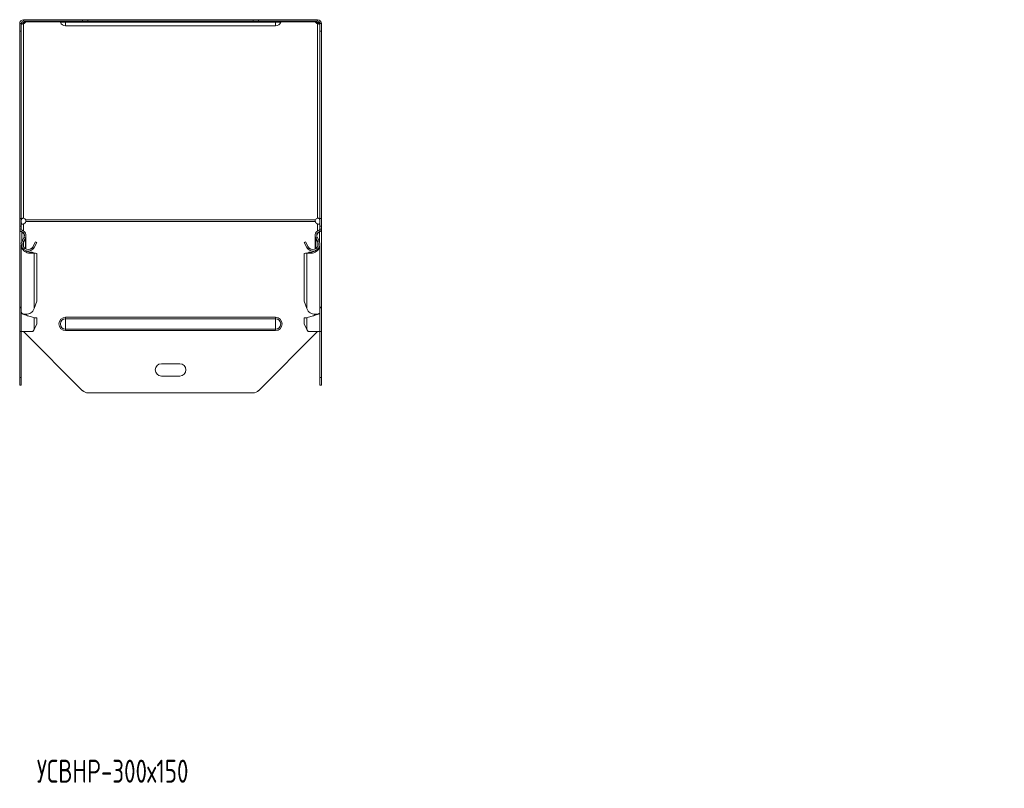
# Model space of a CAD drawing. Header units: millimetres. Extents: x -130 to 765, y -4760 to 292.
# Tile 9 of 13: x -128 to 515, y -1515 to -1013. Entities that reach past the tile are written whole.
import ezdxf

# ---------------------------------------------------------------- set-up
doc = ezdxf.new("R2010")
doc.units = ezdxf.units.MM
doc.styles.add('SLDTEXTSTYLE0', font='TXT', dxfattribs={"width": 0.7, "bigfont": 'bigfont'})

msp = doc.modelspace()

# ---------------------------------------------------------------- linework, layer by layer
at = {"color": 7, "linetype": 'Continuous', "lineweight": 15}
for p, q in [((-125.37, -1013.45), (-125.37, -1014.45)), ((-86.83, -1013.45), (-125.37, -1013.45)), ((-86.83, -1014.45), (-125.37, -1014.45)), ((-125.37, -1015.99), (-125.37, -1015.28)), ((-123.87, -1014.88), (-123.87, -1014.45)), ((-86.83, -1013.45), (-83.3, -1013.45)), ((-83.3, -1014.45), (-86.83, -1014.45)), ((24.56, -1013.45), (-83.3, -1013.45)), ((24.56, -1014.45), (-83.3, -1014.45)), ((24.56, -1013.45), (28.1, -1013.45)), ((28.1, -1014.45), (24.56, -1014.45)), ((66.63, -1013.45), (28.1, -1013.45)), ((66.63, -1014.45), (28.1, -1014.45)), ((65.14, -1014.88), (65.14, -1014.45)), ((66.63, -1013.45), (66.63, -1014.45)), ((66.63, -1015.99), (66.63, -1015.28)), ((-127.87, -1015.95), (-126.87, -1015.95)), ((-127.87, -1020.95), (-127.87, -1015.95)), ((-127.87, -1143.1), (-127.87, -1020.95)), ((-126.87, -1015.95), (-126.87, -1020.95)), ((-126.87, -1143.1), (-126.87, -1020.95)), ((-97.87, -1017.45), (39.13, -1017.45)), ((68.13, -1015.95), (69.13, -1015.95)), ((68.13, -1020.95), (68.13, -1015.95)), ((68.13, -1143.1), (68.13, -1020.95)), ((69.13, -1015.95), (69.13, -1020.95)), ((69.13, -1143.1), (69.13, -1020.95)), ((-127.87, -1148.1), (-127.87, -1143.1)), ((-126.87, -1143.1), (-126.87, -1148.1)), ((68.13, -1148.1), (68.13, -1143.1)), ((69.13, -1143.1), (69.13, -1148.1)), ((-126.87, -1148.1), (-127.87, -1148.1)), ((-127.87, -1150.1), (-127.87, -1148.1)), ((-127.87, -1150.1), (-127.87, -1150.29)), ((-127.87, -1200.61), (-127.87, -1150.29)), ((-126.87, -1150.1), (-126.87, -1148.1)), ((69.13, -1148.1), (68.13, -1148.1)), ((68.13, -1150.1), (68.13, -1148.1)), ((69.13, -1150.1), (69.13, -1148.1)), ((69.13, -1150.1), (69.13, -1150.29)), ((69.13, -1200.61), (69.13, -1150.29)), ((-126.56, -1152), (-126.49, -1151.82)), ((-125.05, -1155.41), (-126.33, -1157.79)), ((-124.17, -1155.88), (-125.45, -1158.26)), ((-125.45, -1158.91), (-124.17, -1156.44)), ((-124.42, -1156.35), (-124.17, -1156.44)), ((-123.75, -1163.15), (-123.75, -1154.83)), ((65.02, -1154.83), (65.02, -1163.15)), ((65.44, -1155.88), (66.71, -1158.26)), ((65.44, -1156.44), (65.68, -1156.35)), ((66.71, -1158.91), (65.44, -1156.44)), ((66.32, -1155.41), (67.6, -1157.79)), ((-126.87, -1160.67), (-126.87, -1204.13)), ((-119.95, -1162.49), (-119.26, -1163.22)), ((-117.5, -1158.33), (-119.26, -1161.59)), ((-119.26, -1161.59), (-118.37, -1162.06)), ((-116.62, -1158.8), (-118.37, -1162.06)), ((-117.5, -1158.33), (-116.62, -1158.8)), ((57.89, -1158.8), (58.77, -1158.33)), ((59.64, -1162.06), (57.89, -1158.8)), ((60.52, -1161.59), (58.77, -1158.33)), ((60.52, -1161.59), (59.64, -1162.06)), ((61.21, -1162.49), (60.53, -1163.22)), ((68.13, -1204.13), (68.13, -1160.67)), ((-123.75, -1164.27), (-123.75, -1164.22)), ((-119.95, -1165.21), (-119.26, -1165.73)), ((-119.32, -1165.47), (-119.95, -1165.21)), ((-119.03, -1165.58), (-119.33, -1165.47)), ((-119.26, -1165.5), (-118.37, -1165.83)), ((-117.5, -1165.81), (-119.26, -1165.5)), ((-116.62, -1166.14), (-118.37, -1165.83)), ((-117.5, -1165.81), (-116.62, -1166.14)), ((-116.62, -1197.07), (-116.62, -1166.14)), ((57.89, -1166.14), (58.77, -1165.81)), ((59.64, -1165.83), (57.89, -1166.14)), ((57.89, -1197.07), (57.89, -1166.14)), ((60.52, -1165.5), (58.77, -1165.81)), ((60.52, -1165.5), (59.64, -1165.83)), ((60.6, -1165.47), (60.29, -1165.58)), ((61.21, -1165.21), (60.53, -1165.73)), ((61.21, -1165.21), (60.59, -1165.47)), ((65.02, -1164.22), (65.02, -1164.27)), ((-127.87, -1200.61), (-127.87, -1201.07)), ((-127.87, -1201.07), (-127.57, -1201.07)), ((-127.87, -1217.03), (-127.87, -1201.07)), ((-118.37, -1201.99), (-116.62, -1197.07)), ((57.89, -1197.07), (59.64, -1201.99)), ((68.84, -1201.07), (69.13, -1201.07)), ((69.13, -1200.61), (69.13, -1201.07)), ((69.13, -1217.03), (69.13, -1201.07)), ((-126.87, -1204.76), (-126.87, -1217.03)), ((-123.75, -1206.23), (-123.75, -1205.68)), ((-122.34, -1206.75), (-122.35, -1206.75)), ((-116.62, -1208.12), (-118.37, -1208.12)), ((-116.62, -1212.03), (-116.62, -1208.12)), ((57.89, -1208.12), (59.64, -1208.12)), ((57.89, -1212.03), (57.89, -1208.12)), ((63.61, -1206.75), (63.61, -1206.75)), ((65.02, -1205.68), (65.02, -1206.23)), ((68.13, -1217.03), (68.13, -1204.76)), ((-118.37, -1215.73), (-116.62, -1212.03)), ((57.89, -1212.03), (59.64, -1215.73)), ((-127.87, -1217.03), (-126.87, -1217.03)), ((-127.87, -1247.03), (-127.87, -1217.03)), ((-126.87, -1217.03), (-119.26, -1217.03)), ((-126.87, -1247.03), (-126.87, -1217.03)), ((-125.37, -1217.03), (-86.83, -1255.57)), ((28.1, -1255.57), (66.63, -1217.03)), ((60.53, -1217.03), (68.13, -1217.03)), ((68.13, -1217.03), (69.13, -1217.03)), ((68.13, -1247.03), (68.13, -1217.03)), ((69.13, -1247.03), (69.13, -1217.03)), ((-35.37, -1238.03), (-23.37, -1238.03)), ((-127.87, -1252.03), (-127.87, -1247.03)), ((-126.87, -1247.03), (-126.87, -1252.03)), ((-23.37, -1246.03), (-35.37, -1246.03)), ((68.13, -1252.03), (68.13, -1247.03)), ((69.13, -1247.03), (69.13, -1252.03)), ((-126.87, -1252.03), (-127.87, -1252.03)), ((69.13, -1252.03), (68.13, -1252.03)), ((-83.3, -1257.03), (24.56, -1257.03))]:
    msp.add_line(p, q, dxfattribs=at)
at = {"color": 7, "linetype": 'Continuous', "lineweight": 0}
for p, q in [((-101.41, -1014.88), (-123.87, -1014.88)), ((-101.3, -1015.09), (-97.87, -1015.09)), ((-97.87, -1015.09), (-97.87, -1014.45)), ((-97.87, -1015.09), (39.13, -1015.09)), ((-97.87, -1017.45), (-97.87, -1015.09)), ((-86.83, -1014.45), (-86.83, -1013.45)), ((-83.3, -1013.45), (-83.3, -1014.45)), ((24.56, -1014.45), (24.56, -1013.45)), ((28.1, -1013.45), (28.1, -1014.45)), ((39.13, -1015.09), (39.13, -1014.45)), ((42.57, -1015.09), (39.13, -1015.09)), ((39.13, -1017.45), (39.13, -1015.09)), ((65.14, -1014.88), (42.67, -1014.88)), ((-126.87, -1020.95), (-127.87, -1020.95)), ((-125.37, -1015.99), (-125.37, -1143.07)), ((66.63, -1015.99), (66.63, -1143.07)), ((69.13, -1020.95), (68.13, -1020.95)), ((-127.87, -1143.1), (-126.87, -1143.1)), ((-123.87, -1144.17), (65.14, -1144.17)), ((68.13, -1143.1), (69.13, -1143.1)), ((-127.87, -1150.1), (-126.87, -1150.1)), ((-125.37, -1151.28), (-125.37, -1146.79)), ((-123.87, -1145.23), (65.14, -1145.23)), ((66.63, -1151.28), (66.63, -1146.79)), ((69.13, -1150.1), (68.13, -1150.1)), ((-126.56, -1151.83), (-126.29, -1150.86)), ((-126.56, -1158.3), (-126.56, -1152)), ((-125.05, -1155.41), (-124.17, -1155.88)), ((-124.17, -1162.93), (-124.17, -1156.44)), ((66.32, -1155.41), (65.44, -1155.88)), ((65.44, -1162.93), (65.44, -1156.44)), ((67.83, -1151.83), (67.55, -1150.86)), ((67.83, -1158.3), (67.83, -1152)), ((-126.33, -1157.79), (-125.45, -1158.26)), ((-125.45, -1161.59), (-125.45, -1158.91)), ((67.6, -1157.79), (66.71, -1158.26)), ((66.71, -1161.59), (66.71, -1158.91)), ((-118.37, -1201.99), (-118.37, -1165.83)), ((59.64, -1201.99), (59.64, -1165.83)), ((-124.17, -1206.06), (-124.17, -1205.65)), ((-118.37, -1215.73), (-118.37, -1208.12)), ((-97.87, -1207.67), (-97.87, -1208.6)), ((-97.87, -1207.67), (39.13, -1207.67)), ((39.13, -1207.67), (39.13, -1208.6)), ((59.64, -1215.73), (59.64, -1208.12)), ((65.44, -1206.06), (65.44, -1205.65)), ((-97.87, -1208.6), (-97.87, -1215.47)), ((-97.87, -1208.6), (39.13, -1208.6)), ((39.13, -1208.6), (39.13, -1215.47)), ((-97.87, -1215.47), (39.13, -1215.47)), ((-97.87, -1215.47), (-97.87, -1216.4)), ((-97.87, -1216.4), (39.13, -1216.4)), ((39.13, -1215.47), (39.13, -1216.4)), ((-127.87, -1247.03), (-126.87, -1247.03)), ((68.13, -1247.03), (69.13, -1247.03))]:
    msp.add_line(p, q, dxfattribs=at)
at = {"color": 7, "linetype": 'Continuous', "lineweight": 15}
for centre, radius, start, end in [((-125.37, -1015.95), 2.5, 90, 180), ((-125.37, -1015.95), 1.5, 90, 180), ((-125.87, -1012.97), 2.36, 282.42031, 321.41326), ((-125.82, -1013.8), 2.23, 281.69763, 330.91024), ((-102.23, -1015.45), 1, 21.02267, 90), ((-97.87, -1013.77), 3.68, 201.02267, 270), ((39.13, -1013.77), 3.68, 270, 338.97733), ((43.5, -1015.45), 1, 90, 158.97733), ((67.09, -1013.8), 2.23, 209.08976, 258.30237), ((67.19, -1012.9), 2.44, 219.25557, 256.91086), ((66.63, -1015.95), 2.5, 0, 90), ((66.63, -1015.95), 1.5, 360, 90), ((-125.82, -1145.26), 2.23, 29.08976, 78.30237), ((67.09, -1145.26), 2.23, 101.69763, 150.91024), ((-126.07, -1150.1), 1.8, 180, 253.96977), ((-126.07, -1150.1), 0.8, 180, 253.96977), ((-126.24, -1144.45), 2.5, 290.50119, 341.68993), ((67.51, -1144.45), 2.5, 198.31007, 249.49881), ((67.33, -1150.1), 0.8, 286.03023, 360), ((67.33, -1150.1), 1.8, 286.03023, 360), ((-127.25, -1154.23), 2.5, 331.75941, 73.96977), ((-127.25, -1154.23), 3.5, 331.75941, 73.96977), ((68.52, -1154.23), 3.5, 106.03023, 208.24059), ((68.52, -1154.23), 2.5, 106.03023, 208.24059), ((-122.35, -1159.93), 4.52, 151.75941, 313.20785), ((-122.35, -1159.93), 3.52, 151.75941, 313.20785), ((63.62, -1159.93), 4.52, 226.79215, 28.24059), ((63.62, -1159.93), 3.51, 226.79215, 28.24059), ((-35.37, -1242.03), 4, 90, 270), ((-23.37, -1242.03), 4, 270, 90), ((-83.3, -1252.03), 5, 225, 270), ((24.56, -1252.03), 5, 270, 315)]:
    msp.add_arc(centre, radius, start, end, dxfattribs=at)
at = {"color": 7, "linetype": 'Continuous', "lineweight": 0}
for centre, radius, start, end in [((-97.87, -1212.03), 4.37, 90, 270), ((39.13, -1212.03), 4.37, 270, 90), ((-97.87, -1212.03), 3.43, 90, 270), ((39.13, -1212.03), 3.43, 270, 90)]:
    msp.add_arc(centre, radius, start, end, dxfattribs=at)
at = {"color": 7, "linetype": 'Continuous', "lineweight": 15}
for points, knots in [([(-126.82, -1015.7), (-126.71, -1015.66), (-126.45, -1015.55), (-125.95, -1015.39), (-125.57, -1015.32), (-125.37, -1015.28)], [0, 0, 0, 0, 0.24549, 0.603307, 1, 1, 1, 1]), ([(65.14, -1014.45), (65.07, -1014.45), (65.04, -1014.49), (65.04, -1014.65), (65.07, -1014.76), (65.14, -1014.88)], [0, 0, 0, 0, 0.5, 0.5, 1, 1, 1, 1]), ([(66.63, -1015.28), (66.84, -1015.31), (67.24, -1015.38), (67.74, -1015.54), (67.99, -1015.65), (68.09, -1015.69)], [0, 0, 0, 0, 0.404682, 0.776084, 1, 1, 1, 1]), ([(-126.77, -1016.4), (-126.75, -1016.41), (-126.7, -1016.42), (-126.54, -1016.38), (-126.32, -1016.3), (-126.04, -1016.2), (-125.72, -1016.08), (-125.49, -1016.02), (-125.37, -1015.99)], [0, 0, 0, 0, 0.126112, 0.312821, 0.485403, 0.63864, 0.808035, 1, 1, 1, 1]), ([(66.63, -1015.99), (66.76, -1016.02), (66.99, -1016.08), (67.33, -1016.19), (67.6, -1016.3), (67.81, -1016.38), (67.97, -1016.42), (68.02, -1016.4), (68.04, -1016.39)], [0, 0, 0, 0, 0.192188, 0.365546, 0.525771, 0.680026, 0.841944, 1, 1, 1, 1]), ([(-125.37, -1143.07), (-125.63, -1143.01), (-125.87, -1143.03), (-126.26, -1143.18), (-126.42, -1143.31), (-126.56, -1143.52), (-126.59, -1143.57), (-126.62, -1143.62), (-126.63, -1143.64), (-126.64, -1143.66), (-126.65, -1143.67), (-126.66, -1143.71), (-126.68, -1143.74), (-126.73, -1143.88), (-126.77, -1144), (-126.85, -1144.4), (-126.87, -1144.7), (-126.87, -1145.04)], [0, 0, 0, 0, 0.25, 0.25, 0.5, 0.5, 0.5625, 0.5625, 0.578125, 0.578125, 0.59375, 0.59375, 0.625, 0.625, 0.75, 0.75, 1, 1, 1, 1]), ([(-123.87, -1145.23), (-123.81, -1145.02), (-123.78, -1144.82), (-123.78, -1144.46), (-123.81, -1144.3), (-123.87, -1144.17)], [0, 0, 0, 0, 0.5, 0.5, 1, 1, 1, 1]), ([(-123.79, -1144.5), (-123.78, -1144.41), (-123.77, -1144.28), (-123.78, -1144.18), (-123.78, -1144.15)], [0, 0, 0, 0, 0.728586, 1, 1, 1, 1]), ([(65.05, -1144.12), (65.05, -1144.19), (65.04, -1144.32), (65.05, -1144.47), (65.05, -1144.55)], [0, 0, 0, 0, 0.477645, 1, 1, 1, 1]), ([(65.14, -1144.17), (65.07, -1144.33), (65.04, -1144.5), (65.04, -1144.87), (65.07, -1145.06), (65.14, -1145.23)], [0, 0, 0, 0, 0.5, 0.5, 1, 1, 1, 1]), ([(68.13, -1145.04), (68.13, -1144.64), (68.1, -1144.33), (68.06, -1144.1), (68.05, -1144.08), (68.04, -1144.05), (68.04, -1144.05), (68.04, -1144.05), (68.04, -1144.04), (68.04, -1144.03), (68.04, -1144.02), (68.03, -1144), (68.03, -1143.98), (68.01, -1143.91), (67.99, -1143.85), (67.92, -1143.68), (67.87, -1143.57), (67.76, -1143.42), (67.72, -1143.37), (67.67, -1143.32), (67.66, -1143.31), (67.66, -1143.3), (67.65, -1143.3), (67.65, -1143.3), (67.65, -1143.29), (67.64, -1143.28), (67.63, -1143.28), (67.6, -1143.25), (67.58, -1143.24), (67.49, -1143.16), (67.4, -1143.12), (67.12, -1143.02), (66.89, -1143.01), (66.63, -1143.07)], [0, 0, 0, 0, 0.25, 0.25, 0.28125, 0.28125, 0.285156, 0.285156, 0.289062, 0.289062, 0.296875, 0.296875, 0.3125, 0.3125, 0.375, 0.375, 0.5, 0.5, 0.5625, 0.5625, 0.570312, 0.570312, 0.574219, 0.574219, 0.578125, 0.578125, 0.59375, 0.59375, 0.625, 0.625, 0.75, 0.75, 1, 1, 1, 1]), ([(-126.56, -1152), (-126.94, -1151.84), (-127.27, -1151.6), (-127.74, -1151), (-127.87, -1150.64), (-127.87, -1150.29)], [0, 0, 0, 0, 0.5, 0.5, 1, 1, 1, 1]), ([(-126.87, -1145.51), (-126.87, -1145.89), (-126.83, -1146.17), (-126.79, -1146.36), (-126.78, -1146.38), (-126.78, -1146.4), (-126.78, -1146.4), (-126.78, -1146.4), (-126.78, -1146.41), (-126.77, -1146.42), (-126.77, -1146.42), (-126.76, -1146.44), (-126.76, -1146.45), (-126.74, -1146.5), (-126.72, -1146.55), (-126.66, -1146.66), (-126.6, -1146.73), (-126.49, -1146.81), (-126.45, -1146.84), (-126.4, -1146.86), (-126.4, -1146.87), (-126.39, -1146.87), (-126.39, -1146.87), (-126.38, -1146.87), (-126.38, -1146.87), (-126.37, -1146.88), (-126.36, -1146.88), (-126.34, -1146.89), (-126.32, -1146.9), (-126.22, -1146.93), (-126.14, -1146.94), (-125.85, -1146.93), (-125.62, -1146.89), (-125.37, -1146.79)], [0, 0, 0, 0, 0.25, 0.25, 0.28125, 0.28125, 0.285156, 0.285156, 0.289062, 0.289062, 0.296875, 0.296875, 0.3125, 0.3125, 0.375, 0.375, 0.5, 0.5, 0.5625, 0.5625, 0.570312, 0.570312, 0.574219, 0.574219, 0.578125, 0.578125, 0.59375, 0.59375, 0.625, 0.625, 0.75, 0.75, 1, 1, 1, 1]), ([(66.63, -1146.79), (66.89, -1146.88), (67.13, -1146.92), (67.53, -1146.91), (67.68, -1146.86), (67.83, -1146.75), (67.86, -1146.73), (67.89, -1146.69), (67.89, -1146.68), (67.91, -1146.67), (67.91, -1146.66), (67.93, -1146.63), (67.94, -1146.62), (68, -1146.52), (68.03, -1146.43), (68.11, -1146.11), (68.13, -1145.84), (68.13, -1145.51)], [0, 0, 0, 0, 0.25, 0.25, 0.5, 0.5, 0.5625, 0.5625, 0.578125, 0.578125, 0.59375, 0.59375, 0.625, 0.625, 0.75, 0.75, 1, 1, 1, 1]), ([(69.13, -1150.29), (69.13, -1150.64), (69, -1151), (68.54, -1151.6), (68.2, -1151.84), (67.83, -1152)], [0, 0, 0, 0, 0.5, 0.5, 1, 1, 1, 1]), ([(-124.81, -1154.62), (-124.84, -1154.34), (-124.9, -1153.67), (-125.54, -1152.71), (-126.22, -1152.24), (-126.56, -1152)], [0, 0, 0, 0, 0.261463, 0.630732, 1, 1, 1, 1]), ([(-124.17, -1156.44), (-124.06, -1156.21), (-123.85, -1155.74), (-123.73, -1155.11), (-123.77, -1154.73), (-123.78, -1154.6)], [0, 0, 0, 0, 0.396144, 0.792289, 1, 1, 1, 1]), ([(65.04, -1154.84), (65.03, -1154.89), (65.01, -1155.19), (65.12, -1155.74), (65.33, -1156.21), (65.44, -1156.44)], [0, 0, 0, 0, 0.095019, 0.547509, 1, 1, 1, 1]), ([(67.83, -1152), (67.49, -1152.24), (66.81, -1152.71), (66.14, -1153.74), (66.07, -1154.49), (66.04, -1154.84)], [0, 0, 0, 0, 0.345299, 0.690598, 1, 1, 1, 1]), ([(-119.26, -1165.73), (-119.68, -1165.82), (-120.53, -1166), (-122.13, -1165.82), (-123.72, -1165.27), (-125.16, -1164.33), (-126.23, -1163.07), (-126.82, -1161.8), (-126.81, -1160.97), (-126.8, -1160.67)], [0, 0, 0, 0, 0.151489, 0.302978, 0.454467, 0.605956, 0.757445, 0.908934, 1, 1, 1, 1]), ([(68.07, -1160.67), (68.07, -1160.97), (68.09, -1161.8), (67.5, -1163.07), (66.43, -1164.33), (64.99, -1165.27), (63.39, -1165.82), (61.8, -1166), (60.95, -1165.82), (60.53, -1165.73)], [0, 0, 0, 0, 0.091066, 0.242555, 0.394044, 0.545533, 0.697022, 0.848511, 1, 1, 1, 1]), ([(-119.95, -1165.21), (-120.28, -1165.25), (-120.94, -1165.33), (-122.17, -1165.1), (-123.26, -1164.68), (-123.82, -1164.23), (-124.02, -1164.07)], [0, 0, 0, 0, 0.280247, 0.560493, 0.84074, 1, 1, 1, 1]), ([(65.3, -1164.06), (65.1, -1164.22), (64.53, -1164.68), (63.44, -1165.1), (62.2, -1165.33), (61.54, -1165.25), (61.21, -1165.21)], [0, 0, 0, 0, 0.16275, 0.441833, 0.720917, 1, 1, 1, 1]), ([(-127.87, -1200.61), (-127.85, -1200.71), (-127.81, -1200.9), (-127.52, -1201.14), (-127.2, -1201.29), (-126.94, -1201.31), (-126.87, -1201.31)], [0, 0, 0, 0, 0.292327, 0.584654, 0.87698, 1, 1, 1, 1]), ([(-126.87, -1201.52), (-126.94, -1201.51), (-127.2, -1201.44), (-127.52, -1201.34), (-127.81, -1201.2), (-127.85, -1201.12), (-127.87, -1201.07)], [0, 0, 0, 0, 0.12302, 0.415346, 0.707673, 1, 1, 1, 1]), ([(68.13, -1201.31), (68.21, -1201.31), (68.46, -1201.29), (68.79, -1201.14), (69.08, -1200.9), (69.12, -1200.71), (69.13, -1200.61)], [0, 0, 0, 0, 0.12302, 0.415346, 0.707673, 1, 1, 1, 1]), ([(69.13, -1201.07), (69.12, -1201.12), (69.08, -1201.2), (68.79, -1201.34), (68.46, -1201.44), (68.21, -1201.51), (68.13, -1201.52)], [0, 0, 0, 0, 0.292327, 0.584654, 0.87698, 1, 1, 1, 1]), ([(-126.8, -1204.13), (-126.81, -1204.27), (-126.82, -1204.65), (-126.23, -1205.21), (-125.16, -1205.64), (-123.72, -1205.75), (-122.13, -1205.48), (-120.53, -1204.82), (-119.68, -1204.09), (-119.26, -1203.72)], [0, 0, 0, 0, 0.091066, 0.242555, 0.394044, 0.545533, 0.697022, 0.848511, 1, 1, 1, 1]), ([(-118.37, -1208.12), (-118.71, -1207.95), (-119.39, -1207.62), (-121.02, -1207.12), (-122.81, -1206.63), (-124.55, -1206.13), (-125.92, -1205.63), (-126.76, -1205.18), (-126.79, -1204.89), (-126.8, -1204.76)], [0, 0, 0, 0, 0.148235, 0.296469, 0.444704, 0.592938, 0.741173, 0.889408, 1, 1, 1, 1]), ([(-122.35, -1206.75), (-122.47, -1206.71), (-123.04, -1206.5), (-124.03, -1206.13), (-124.9, -1205.77), (-125.13, -1205.59), (-125.16, -1205.56)], [0, 0, 0, 0, 0.107083, 0.525407, 0.943731, 1, 1, 1, 1]), ([(68.07, -1204.76), (68.06, -1204.89), (68.03, -1205.18), (67.19, -1205.63), (65.81, -1206.13), (64.08, -1206.63), (62.29, -1207.12), (60.66, -1207.62), (59.98, -1207.95), (59.64, -1208.12)], [0, 0, 0, 0, 0.1105924, 0.258827, 0.4070616, 0.5552962, 0.7035308, 0.8517654, 1, 1, 1, 1]), ([(60.53, -1203.72), (60.95, -1204.09), (61.8, -1204.82), (63.39, -1205.48), (64.99, -1205.75), (66.43, -1205.64), (67.5, -1205.21), (68.09, -1204.65), (68.07, -1204.27), (68.07, -1204.13)], [0, 0, 0, 0, 0.151489, 0.302978, 0.454467, 0.605956, 0.757445, 0.908934, 1, 1, 1, 1]), ([(66.43, -1205.56), (66.4, -1205.59), (66.16, -1205.77), (65.3, -1206.13), (64.31, -1206.5), (63.74, -1206.71), (63.62, -1206.75)], [0, 0, 0, 0, 0.056269, 0.474593, 0.892917, 1, 1, 1, 1])]:
    msp.add_open_spline(points, degree=3, knots=knots, dxfattribs=at)
for points in [[(-123.87, -1014.88), (-123.81, -1014.73), (-123.78, -1014.62), (-123.78, -1014.55)], [(-119.26, -1161.59), (-119.43, -1161.92), (-119.67, -1162.23), (-119.95, -1162.49)], [(-118.37, -1162.06), (-118.6, -1162.49), (-118.91, -1162.88), (-119.26, -1163.22)], [(60.53, -1163.22), (60.17, -1162.88), (59.87, -1162.49), (59.64, -1162.06)], [(61.21, -1162.49), (60.94, -1162.23), (60.7, -1161.92), (60.52, -1161.59)], [(-118.37, -1165.83), (-118.6, -1165.83), (-118.91, -1165.8), (-119.26, -1165.73)], [(60.53, -1165.73), (60.17, -1165.8), (59.87, -1165.83), (59.64, -1165.83)], [(-119.26, -1203.72), (-118.91, -1203.18), (-118.6, -1202.6), (-118.37, -1201.99)], [(59.64, -1201.99), (59.87, -1202.6), (60.17, -1203.18), (60.53, -1203.72)], [(-119.26, -1217.03), (-118.91, -1216.6), (-118.6, -1216.17), (-118.37, -1215.73)], [(59.64, -1215.73), (59.87, -1216.17), (60.17, -1216.6), (60.53, -1217.03)]]:
    msp.add_open_spline(points, degree=3, dxfattribs=at)

# ---------------------------------------------------------------- texts
at = {"color": 7, "linetype": 'Continuous', "lineweight": 0, "insert": (-116.68, -1496.44), "char_height": 15, "attachment_point": 1, "style": 'SLDTEXTSTYLE0'}
msp.add_mtext('\\M+18454\\M+18452\\M+18442\\M+1844E\\M+18451-300\\M+18487150', dxfattribs=at)

doc.saveas('drawing.dxf')
